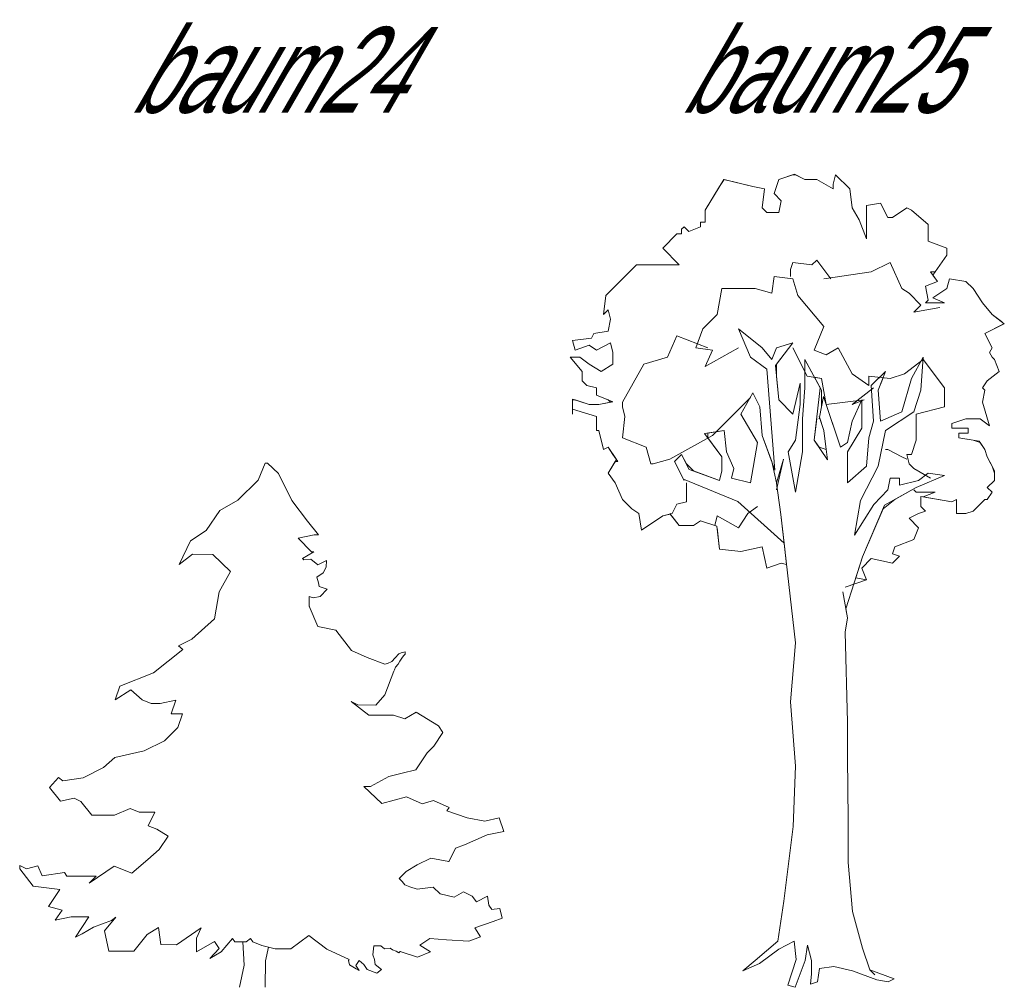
# Model space of a CAD drawing. Extents: x 12.9 to 34.2, y -51.7 to -4.
# Tile 1 of 75: x 13.5 to 17.5, y -51.7 to -47.8. Entities that reach past the tile are written whole.
import ezdxf
from ezdxf.enums import TextEntityAlignment as Align

# ---------------------------------------------------------------- set-up
doc = ezdxf.new("R2010")
doc.units = 0
doc.header["$MEASUREMENT"] = 0
doc.linetypes.add('AUSGEZOGEN', pattern=[0])
doc.layers.add('AST', color=44, linetype='CONTINUOUS', lineweight=18)
doc.layers.add('BLÄTTER', color=64, linetype='CONTINUOUS', lineweight=13)
doc.layers.add('FREIER_TEXT', color=7, linetype='AUSGEZOGEN')

msp = doc.modelspace()

# ---------------------------------------------------------------- linework, layer by layer
at = {"layer": 'AST'}
for p, q in [((16.53658, -49.13473), (16.43975, -49.05737)), ((16.43975, -49.05737), (16.48823, -49.17341)), ((16.48823, -49.17341), (16.43975, -49.05737)), ((16.43975, -49.05737), (16.53658, -49.13473)), ((16.48823, -49.17341), (16.43975, -49.05737)), ((16.43975, -49.05737), (16.53658, -49.13473)), ((16.59045, -49.20806), (16.66242, -49.11539)), ((16.66242, -49.11539), (16.59045, -49.20806)), ((16.66242, -49.11539), (16.59473, -49.13473)), ((16.59473, -49.13473), (16.66242, -49.11539)), ((16.66242, -49.11539), (16.59473, -49.20255)), ((16.59473, -49.13473), (16.66242, -49.11539)), ((16.57539, -49.18321), (16.53658, -49.13473)), ((16.53658, -49.13473), (16.57539, -49.18321)), ((16.53658, -49.13473), (16.57539, -49.18321)), ((16.59473, -49.13473), (16.57539, -49.18321)), ((16.57539, -49.18321), (16.59473, -49.13473)), ((16.57539, -49.18321), (16.59473, -49.13473)), ((16.48823, -49.17341), (16.55592, -49.22189)), ((16.55592, -49.22189), (16.48823, -49.17341)), ((16.55592, -49.22189), (16.48823, -49.17341)), ((16.77324, -49.29899), (16.71089, -49.18321)), ((16.71089, -49.29925), (16.71089, -49.18321)), ((16.71089, -49.18321), (16.77859, -49.30892)), ((16.71089, -49.29925), (16.71089, -49.18321)), ((16.71089, -49.18321), (16.77324, -49.29899)), ((17.14643, -49.26057), (17.19478, -49.17341)), ((17.19478, -49.17341), (17.18511, -49.30892)), ((16.55592, -49.22189), (16.5884, -49.63513)), ((16.5884, -49.63513), (16.55592, -49.22189)), ((16.6044, -49.34773), (16.59045, -49.20806)), ((16.59045, -49.20806), (16.6044, -49.34773)), ((16.59473, -49.20255), (16.59473, -49.2509)), ((16.98191, -49.28958), (17.03993, -49.23156)), ((17.01092, -49.30892), (17.03993, -49.23156)), ((17.03993, -49.23156), (17.01092, -49.30892)), ((16.59473, -49.2509), (16.6044, -49.34773)), ((16.69143, -49.27991), (16.66242, -49.40575)), ((16.66242, -49.40575), (16.69143, -49.27991)), ((16.66242, -49.40575), (16.69143, -49.27991)), ((16.69143, -49.36707), (16.69143, -49.27991)), ((16.69143, -49.27991), (16.69143, -49.36707)), ((16.69143, -49.27991), (16.69143, -49.36707)), ((17.01092, -49.30892), (17.03026, -49.25735)), ((17.10774, -49.39608), (17.14643, -49.26057)), ((16.4979, -49.31871), (16.44955, -49.40575)), ((16.44955, -49.40575), (16.4979, -49.31871)), ((16.44955, -49.40575), (16.4979, -49.31871)), ((16.52691, -49.37674), (16.4979, -49.31871)), ((16.4979, -49.31871), (16.52691, -49.37674)), ((16.4979, -49.31871), (16.52691, -49.37674)), ((16.71089, -49.29925), (16.70122, -49.42509)), ((16.70122, -49.42509), (16.71089, -49.29925)), ((16.70122, -49.42509), (16.71089, -49.29925)), ((16.74957, -49.51224), (16.77324, -49.29899)), ((16.77324, -49.29899), (16.74957, -49.51224)), ((16.77859, -49.30892), (16.77859, -49.37674)), ((16.77859, -49.30892), (16.77859, -49.37674)), ((16.98191, -49.28958), (16.99158, -49.43476)), ((16.99158, -49.43476), (16.98191, -49.28958)), ((17.02059, -49.43476), (17.01092, -49.30892)), ((17.02059, -49.43476), (17.01092, -49.30892)), ((17.01092, -49.30892), (17.02059, -49.43476)), ((17.18511, -49.30892), (17.1561, -49.39608)), ((16.6044, -49.34773), (16.66242, -49.40575)), ((16.77012, -49.41905), (16.78705, -49.33443)), ((16.78705, -49.33443), (16.85607, -49.54126)), ((16.85607, -49.54126), (16.78825, -49.33806)), ((16.9431, -49.34773), (16.90442, -49.43476)), ((16.90442, -49.43476), (16.9431, -49.34773)), ((16.9431, -49.46389), (16.9431, -49.34773)), ((16.9431, -49.34773), (16.9431, -49.46389)), ((16.53658, -49.4929), (16.52691, -49.37674)), ((16.52691, -49.37674), (16.53658, -49.4929)), ((16.52691, -49.37674), (16.53658, -49.4929)), ((16.67209, -49.51224), (16.69143, -49.36707)), ((16.69143, -49.36707), (16.67209, -49.51224)), ((16.69143, -49.36707), (16.67209, -49.51224)), ((16.77859, -49.37674), (16.76891, -49.42509)), ((16.77859, -49.37674), (16.77012, -49.41905)), ((17.02059, -49.43476), (17.10774, -49.39608)), ((17.1561, -49.39608), (17.03993, -49.47356)), ((16.44955, -49.40575), (16.51724, -49.52191)), ((16.51724, -49.52191), (16.44955, -49.40575)), ((16.51724, -49.52191), (16.44955, -49.40575)), ((16.70122, -49.5606), (16.70122, -49.42509)), ((16.70122, -49.5606), (16.70122, -49.42509)), ((16.75924, -49.42509), (16.74957, -49.51224)), ((16.78825, -49.47356), (16.76891, -49.41542)), ((16.77012, -49.41905), (16.78825, -49.47356)), ((16.78825, -49.47356), (16.77012, -49.41905)), ((16.90442, -49.43476), (16.88508, -49.52191)), ((16.88508, -49.52191), (16.90442, -49.43476)), ((16.99158, -49.43476), (16.97224, -49.50257)), ((16.97224, -49.50257), (16.99158, -49.43476)), ((16.30081, -49.4851), (16.38173, -49.47356)), ((16.31392, -49.48323), (16.38173, -49.47356)), ((16.38173, -49.47356), (16.3914, -49.5606)), ((16.38173, -49.47356), (16.3914, -49.5606)), ((16.78825, -49.47356), (16.79793, -49.55093)), ((16.79793, -49.55093), (16.78825, -49.47356)), ((16.80313, -49.59258), (16.78825, -49.47356)), ((16.88508, -49.5606), (16.9431, -49.46389)), ((16.88508, -49.5606), (16.9431, -49.46389)), ((16.9431, -49.46389), (16.88508, -49.5606)), ((17.01092, -49.61874), (17.03993, -49.47356)), ((17.03993, -49.47356), (17.01092, -49.61874)), ((16.37206, -49.58006), (16.30081, -49.4851)), ((16.31392, -49.48323), (16.31392, -49.50257)), ((16.31392, -49.50257), (16.31392, -49.48323)), ((16.31392, -49.50257), (16.37206, -49.58006)), ((16.37206, -49.58006), (16.31392, -49.50257)), ((16.51724, -49.52191), (16.48823, -49.68643)), ((16.48823, -49.68643), (16.51724, -49.52191)), ((16.48823, -49.68643), (16.51724, -49.52191)), ((16.5884, -49.63513), (16.53658, -49.4929)), ((16.53658, -49.4929), (16.57539, -49.5994)), ((16.53658, -49.4929), (16.5884, -49.63513)), ((16.64308, -49.5606), (16.67209, -49.51224)), ((16.67209, -49.51224), (16.64308, -49.5606)), ((16.67209, -49.51224), (16.64308, -49.5606)), ((16.76891, -49.54126), (16.74957, -49.51224)), ((16.74957, -49.51224), (16.76891, -49.54126)), ((16.74957, -49.51224), (16.80313, -49.59258)), ((16.88508, -49.52191), (16.85607, -49.54126)), ((16.88508, -49.52191), (16.85607, -49.54126)), ((16.85607, -49.54126), (16.88508, -49.52191)), ((16.97224, -49.50257), (16.96257, -49.61874)), ((16.96257, -49.61874), (16.97224, -49.50257)), ((16.42041, -49.62841), (16.3914, -49.5606)), ((16.3914, -49.5606), (16.42041, -49.62841)), ((16.3914, -49.5606), (16.42041, -49.62841)), ((16.67209, -49.72524), (16.64308, -49.5606)), ((16.64308, -49.5606), (16.67209, -49.72524)), ((16.64308, -49.5606), (16.67209, -49.72524)), ((16.70122, -49.5606), (16.67209, -49.72524)), ((16.67209, -49.72524), (16.70122, -49.5606)), ((16.67209, -49.72524), (16.70122, -49.5606)), ((16.79793, -49.55093), (16.76891, -49.54126)), ((16.76891, -49.54126), (16.79793, -49.55093)), ((16.88508, -49.68643), (16.88508, -49.5606)), ((16.88508, -49.5606), (16.88508, -49.68643)), ((16.17841, -49.5994), (16.20754, -49.57039)), ((16.17841, -49.5994), (16.20754, -49.57039)), ((16.17841, -49.5994), (16.21474, -49.67183)), ((16.21721, -49.67676), (16.17841, -49.5994)), ((16.21474, -49.67183), (16.17841, -49.5994)), ((16.22688, -49.60907), (16.20754, -49.57039)), ((16.20754, -49.57039), (16.22688, -49.60907)), ((16.20754, -49.57039), (16.23817, -49.63164)), ((16.37206, -49.58006), (16.37206, -49.63808)), ((16.37206, -49.63808), (16.37206, -49.58006)), ((16.37206, -49.63808), (16.37206, -49.58006)), ((16.57539, -49.5994), (16.59473, -49.68643)), ((16.59473, -49.68643), (16.62374, -49.58973)), ((16.62374, -49.58973), (16.59473, -49.71557)), ((16.2559, -49.63808), (16.22688, -49.60907)), ((16.22688, -49.60907), (16.2559, -49.63808)), ((16.23817, -49.63164), (16.36239, -49.67676)), ((16.36239, -49.67676), (16.2559, -49.63808)), ((16.2559, -49.63808), (16.36239, -49.67676)), ((16.37206, -49.63808), (16.36239, -49.67676)), ((16.36239, -49.67676), (16.37206, -49.63808)), ((16.36239, -49.67676), (16.37206, -49.63808)), ((16.41074, -49.66709), (16.42041, -49.62841)), ((16.42041, -49.62841), (16.41074, -49.66709)), ((16.42041, -49.62841), (16.41074, -49.66709)), ((16.96257, -49.61874), (16.88508, -49.68643)), ((16.96257, -49.61874), (16.88508, -49.68643)), ((16.88508, -49.68643), (16.96257, -49.61874)), ((16.93839, -49.75889), (17.01092, -49.61874)), ((17.01092, -49.61874), (16.93839, -49.75889)), ((16.21474, -49.67183), (16.4373, -49.76306)), ((16.4373, -49.76306), (16.21474, -49.67183)), ((16.4373, -49.76306), (16.21474, -49.67183)), ((16.48823, -49.68643), (16.41074, -49.66709)), ((16.41074, -49.66709), (16.48823, -49.68643)), ((16.41074, -49.66709), (16.48823, -49.68643)), ((16.61233, -49.81599), (16.59313, -49.67925)), ((17.05927, -49.66709), (17.0496, -49.71557)), ((17.05927, -49.66709), (17.0496, -49.71557)), ((17.0496, -49.71557), (17.05927, -49.66709)), ((17.09808, -49.66709), (17.05927, -49.66709)), ((17.09808, -49.66709), (17.05927, -49.66709)), ((17.05927, -49.66709), (17.09808, -49.66709)), ((17.09808, -49.66709), (17.09808, -49.6961)), ((17.09808, -49.6961), (17.17544, -49.67676)), ((17.16577, -49.7059), (17.28193, -49.65742)), ((17.16577, -49.7059), (17.28193, -49.65742)), ((17.28193, -49.65742), (17.16577, -49.7059)), ((17.17544, -49.67676), (17.21412, -49.64775)), ((17.28193, -49.65742), (17.21412, -49.64775)), ((17.28193, -49.65742), (17.21412, -49.64775)), ((17.21412, -49.64775), (17.28193, -49.65742)), ((17.0496, -49.71557), (16.99267, -49.77559)), ((16.99267, -49.77559), (17.0496, -49.71557)), ((17.16577, -49.7059), (17.03689, -49.77739)), ((16.4373, -49.76306), (16.6259, -49.93371)), ((16.6259, -49.93371), (16.4373, -49.76306)), ((16.6259, -49.93371), (16.4373, -49.76306)), ((16.91333, -49.90086), (16.93839, -49.75889)), ((16.91333, -49.90086), (16.93839, -49.75889)), ((16.93839, -49.75889), (16.91333, -49.90086)), ((17.03026, -49.79293), (17.07861, -49.75425)), ((17.03026, -49.79293), (17.07861, -49.75425)), ((16.99267, -49.77559), (16.91333, -49.90086)), ((16.99267, -49.77559), (16.91333, -49.90086)), ((16.91333, -49.90086), (16.99267, -49.77559)), ((17.03689, -49.77739), (16.94674, -49.98855)), ((17.03026, -49.79293), (16.94674, -49.98855)), ((16.6259, -49.93371), (16.61233, -49.81599)), ((16.61233, -49.81599), (16.67271, -50.33992)), ((16.67271, -50.33992), (16.61233, -49.81599)), ((16.63582, -50.01983), (16.6259, -49.93371)), ((16.87832, -50.20105), (16.94674, -49.98855)), ((16.94674, -49.98855), (16.87832, -50.20105)), ((16.94674, -49.98855), (16.91893, -50.07492)), ((16.61407, -50.01559), (16.63582, -50.01983)), ((16.87541, -50.11242), (16.96257, -50.08341)), ((16.91893, -50.07492), (16.96257, -50.08341)), ((16.88508, -50.23826), (16.86574, -50.13176)), ((16.88508, -50.23826), (16.87832, -50.20105)), ((16.87541, -50.29628), (16.88508, -50.23826)), ((16.87541, -50.29628), (16.88508, -50.23826)), ((16.88508, -50.66412), (16.87541, -50.29628)), ((16.88508, -50.66412), (16.87541, -50.29628)), ((16.67271, -50.33992), (16.65262, -50.5818)), ((16.65262, -50.5818), (16.67271, -50.33992)), ((16.65262, -50.5818), (16.67271, -50.84376)), ((16.67271, -50.84376), (16.65262, -50.5818)), ((16.88508, -50.8093), (16.88508, -50.66412)), ((16.88508, -50.8093), (16.88508, -50.66412)), ((16.88828, -51.06171), (16.88508, -50.8093)), ((16.88508, -50.8093), (16.88828, -51.06171)), ((16.67271, -50.84376), (16.66279, -51.09094)), ((16.67271, -50.84376), (16.66279, -51.09094)), ((16.66279, -51.09094), (16.62521, -51.39576)), ((16.66279, -51.09094), (16.62521, -51.39576)), ((16.88828, -51.23709), (16.88828, -51.06171)), ((16.88828, -51.06171), (16.88828, -51.23709)), ((16.90498, -51.43752), (16.88828, -51.23709)), ((16.88828, -51.23709), (16.90498, -51.43752)), ((16.62521, -51.39576), (16.60015, -51.55862)), ((16.62521, -51.39576), (16.60015, -51.55862)), ((16.94674, -51.58785), (16.90498, -51.43752)), ((16.90498, -51.43752), (16.94674, -51.58785)), ((14.41493, -51.56173), (14.42038, -51.65738)), ((16.60015, -51.55862), (16.50829, -51.63796)), ((16.60015, -51.55862), (16.50829, -51.63796)), ((16.60433, -51.59202), (16.66696, -51.55862)), ((16.60433, -51.59202), (16.66696, -51.55862)), ((16.66696, -51.55862), (16.67532, -51.63378)), ((16.66696, -51.55862), (16.67532, -51.63378)), ((14.51918, -51.58321), (14.50684, -51.63922)), ((16.52499, -51.65048), (16.60433, -51.59202)), ((16.52499, -51.65048), (16.60433, -51.59202)), ((16.7129, -51.63796), (16.72125, -51.57532)), ((16.7129, -51.63796), (16.72125, -51.57532)), ((16.72125, -51.57532), (16.73795, -51.63796)), ((16.72125, -51.57532), (16.73795, -51.63796)), ((16.97597, -51.67554), (16.94674, -51.58785)), ((16.94674, -51.58785), (16.97597, -51.67554)), ((14.50609, -51.74749), (14.50684, -51.63922)), ((16.50829, -51.63796), (16.45818, -51.67971)), ((16.45818, -51.67971), (16.50829, -51.63796)), ((16.45818, -51.67971), (16.52499, -51.65048)), ((16.45818, -51.67971), (16.52499, -51.65048)), ((16.67532, -51.63378), (16.64191, -51.73817)), ((16.67532, -51.63378), (16.64191, -51.73817)), ((16.67114, -51.74652), (16.7129, -51.63796)), ((16.67114, -51.74652), (16.7129, -51.63796)), ((16.73795, -51.63796), (16.73795, -51.69224)), ((16.73795, -51.63796), (16.73795, -51.69224)), ((14.40075, -51.74676), (14.42038, -51.65738)), ((16.73795, -51.69224), (16.73378, -51.734)), ((16.73795, -51.69224), (16.73378, -51.734)), ((16.76301, -51.72565), (16.77136, -51.67136)), ((16.76301, -51.72565), (16.77136, -51.67136)), ((16.77136, -51.67136), (16.82982, -51.66301)), ((16.77136, -51.67136), (16.82982, -51.66301)), ((16.82982, -51.66301), (16.90498, -51.67971)), ((16.82982, -51.66301), (16.90498, -51.67971)), ((16.90498, -51.67971), (17.0052, -51.71729)), ((16.90498, -51.67971), (17.0052, -51.71729)), ((17.07618, -51.71312), (16.97597, -51.67554)), ((16.97597, -51.67554), (16.99685, -51.69642)), ((16.97597, -51.67554), (17.07618, -51.71312)), ((16.73378, -51.734), (16.76301, -51.72565)), ((16.73378, -51.734), (16.76301, -51.72565)), ((17.0052, -51.71729), (17.05113, -51.72565)), ((17.0052, -51.71729), (17.05113, -51.72565)), ((17.05113, -51.72565), (17.07618, -51.71312)), ((17.05113, -51.72565), (17.07618, -51.71312)), ((16.64191, -51.73817), (16.67114, -51.74652)), ((16.64191, -51.73817), (16.67114, -51.74652))]:
    msp.add_line(p, q, dxfattribs=at)
at = {"layer": 'BLÄTTER'}
for p, q in [((16.66821, -48.42625), (16.6044, -48.44752)), ((16.6044, -48.44752), (16.66242, -48.42818)), ((16.66242, -48.42818), (16.67209, -48.42818)), ((16.71089, -48.44752), (16.66821, -48.42625)), ((16.67209, -48.42818), (16.71089, -48.44752)), ((16.82694, -48.46686), (16.83673, -48.42818)), ((16.83673, -48.42818), (16.82694, -48.46686)), ((16.83673, -48.42818), (16.89475, -48.48621)), ((16.89475, -48.48621), (16.83673, -48.42818)), ((16.38006, -48.44711), (16.30425, -48.57336)), ((16.36239, -48.47653), (16.38173, -48.44752)), ((16.4979, -48.47653), (16.38006, -48.44711)), ((16.38173, -48.44752), (16.4979, -48.47653)), ((16.58506, -48.50555), (16.6044, -48.44752)), ((16.6044, -48.44752), (16.58506, -48.50555)), ((16.71089, -48.44752), (16.75924, -48.44752)), ((16.75924, -48.44752), (16.71089, -48.44752)), ((16.75924, -48.44752), (16.82694, -48.48621)), ((16.82694, -48.48621), (16.75924, -48.44752)), ((16.82694, -48.48621), (16.82694, -48.46686)), ((16.82694, -48.46686), (16.82694, -48.48621)), ((16.30425, -48.57336), (16.36239, -48.47653)), ((16.4979, -48.47653), (16.54625, -48.48621)), ((16.54625, -48.48621), (16.4979, -48.47653)), ((16.54625, -48.48621), (16.53658, -48.56369)), ((16.53658, -48.56369), (16.54625, -48.48621)), ((16.61407, -48.53456), (16.58506, -48.50555)), ((16.58506, -48.50555), (16.61407, -48.53456)), ((16.89475, -48.48621), (16.90442, -48.56369)), ((16.90442, -48.56369), (16.89475, -48.48621)), ((16.6044, -48.58303), (16.61407, -48.53456)), ((16.61407, -48.53456), (16.6044, -48.58303)), ((16.96257, -48.55402), (17.02059, -48.54435)), ((17.02059, -48.54435), (16.96257, -48.55402)), ((16.96257, -48.68953), (16.96257, -48.55402)), ((16.96257, -48.55402), (16.96257, -48.68953)), ((17.02059, -48.54435), (17.0496, -48.60237)), ((17.0496, -48.60237), (17.02059, -48.54435)), ((16.30425, -48.62171), (16.30425, -48.57336)), ((16.30425, -48.57336), (16.30425, -48.62171)), ((16.53658, -48.56369), (16.55592, -48.58303)), ((16.55592, -48.58303), (16.53658, -48.56369)), ((16.55592, -48.58303), (16.6044, -48.58303)), ((16.6044, -48.58303), (16.55592, -48.58303)), ((16.90442, -48.56369), (16.93343, -48.61204)), ((16.93343, -48.61204), (16.90442, -48.56369)), ((17.06894, -48.60237), (17.12709, -48.56369)), ((17.12709, -48.56369), (17.06894, -48.60237)), ((17.12709, -48.56369), (17.14643, -48.57336)), ((17.14643, -48.57336), (17.12709, -48.56369)), ((17.14643, -48.57336), (17.21412, -48.63138)), ((17.21412, -48.63138), (17.14643, -48.57336)), ((16.28491, -48.64105), (16.28491, -48.62171)), ((16.28491, -48.62171), (16.30425, -48.62171)), ((16.30425, -48.62171), (16.28491, -48.62171)), ((16.28491, -48.62171), (16.28491, -48.64105)), ((16.93343, -48.61204), (16.96257, -48.68953)), ((16.96257, -48.68953), (16.93343, -48.61204)), ((17.0496, -48.60237), (17.06894, -48.60237)), ((17.06894, -48.60237), (17.0496, -48.60237)), ((17.21412, -48.63138), (17.21412, -48.6992)), ((17.21412, -48.6992), (17.21412, -48.63138)), ((16.13006, -48.72821), (16.1882, -48.67019)), ((16.1882, -48.67019), (16.13006, -48.72821)), ((16.1882, -48.67019), (16.20754, -48.67019)), ((16.20754, -48.67019), (16.1882, -48.67019)), ((16.20754, -48.65072), (16.21721, -48.64105)), ((16.21721, -48.64105), (16.20754, -48.65072)), ((16.20754, -48.67019), (16.20754, -48.65072)), ((16.20754, -48.65072), (16.20754, -48.67019)), ((16.21721, -48.64105), (16.23655, -48.66039)), ((16.23655, -48.66039), (16.21721, -48.64105)), ((16.23655, -48.66039), (16.28491, -48.64105)), ((16.28491, -48.64105), (16.23655, -48.66039)), ((17.21412, -48.6992), (17.2916, -48.72821)), ((17.2916, -48.72821), (17.21412, -48.6992)), ((16.19787, -48.79603), (16.13006, -48.72821)), ((16.13006, -48.72821), (16.19787, -48.79603)), ((17.23383, -48.83826), (17.2916, -48.75722)), ((17.2916, -48.75722), (17.24325, -48.82504)), ((17.2916, -48.72821), (17.2916, -48.75722)), ((17.2916, -48.75722), (17.2916, -48.72821)), ((16.02356, -48.79603), (15.89771, -48.92188)), ((15.98488, -48.83471), (16.02356, -48.79603)), ((16.02356, -48.79603), (16.19787, -48.79603)), ((16.19787, -48.79603), (16.02356, -48.79603)), ((16.66242, -48.78623), (16.65275, -48.81537)), ((16.7399, -48.79603), (16.66242, -48.78623)), ((16.75924, -48.77656), (16.7399, -48.79603)), ((16.81727, -48.85405), (16.75924, -48.77656)), ((16.98191, -48.82504), (17.05927, -48.78623)), ((17.05927, -48.78623), (17.10774, -48.89273)), ((15.91706, -48.9024), (15.98488, -48.83471)), ((16.65275, -48.81537), (16.65275, -48.84438)), ((16.78825, -48.85405), (16.98191, -48.82504)), ((17.24325, -48.82504), (17.22391, -48.82504)), ((17.22391, -48.82504), (17.25292, -48.86372)), ((16.57539, -48.91207), (16.58506, -48.84438)), ((16.58506, -48.84438), (16.66242, -48.85405)), ((16.66242, -48.85405), (16.68176, -48.92174)), ((17.25292, -48.86372), (17.20445, -48.88306)), ((17.20445, -48.88306), (17.25292, -48.86372)), ((17.25292, -48.86372), (17.23383, -48.83826)), ((17.2916, -48.89273), (17.30128, -48.85405)), ((17.30128, -48.85405), (17.2916, -48.89273)), ((17.30128, -48.85405), (17.36909, -48.86372)), ((17.36909, -48.86372), (17.30128, -48.85405)), ((17.36909, -48.86372), (17.3981, -48.89273)), ((17.3981, -48.89273), (17.36909, -48.86372)), ((15.89772, -48.92174), (15.91706, -48.9024)), ((16.35272, -48.99922), (16.37206, -48.89273)), ((16.37206, -48.89273), (16.50757, -48.89273)), ((16.50757, -48.89273), (16.57539, -48.91207)), ((17.10774, -48.89273), (17.13676, -48.91207)), ((17.13676, -48.91207), (17.18511, -48.96054)), ((17.20445, -48.88306), (17.21412, -48.9412)), ((17.21412, -48.9412), (17.20445, -48.88306)), ((17.23358, -48.93153), (17.2916, -48.89273)), ((17.2916, -48.89273), (17.23358, -48.93153)), ((17.3981, -48.89273), (17.43678, -48.95087)), ((17.43678, -48.95087), (17.3981, -48.89273)), ((15.88805, -48.99922), (15.89772, -48.92174)), ((15.89771, -48.92188), (15.88805, -48.99922)), ((16.68176, -48.92174), (16.78825, -49.04758)), ((17.21412, -48.9412), (17.20445, -48.95087)), ((17.20445, -48.95087), (17.21412, -48.9412)), ((17.20445, -48.95087), (17.28193, -48.95087)), ((17.28193, -48.95087), (17.20445, -48.95087)), ((17.28193, -48.95087), (17.23358, -48.93153)), ((17.23358, -48.93153), (17.28193, -48.95087)), ((17.43678, -48.95087), (17.47559, -48.99922)), ((17.47559, -48.99922), (17.43678, -48.95087)), ((15.90739, -48.97988), (15.88805, -48.99922)), ((15.88805, -48.99922), (15.90739, -48.97988)), ((15.91706, -49.01857), (15.90739, -48.97988)), ((15.90739, -48.97988), (15.91706, -49.01857)), ((17.18511, -48.96054), (17.1561, -48.98955)), ((17.1561, -48.98955), (17.26259, -48.97021)), ((15.90739, -49.06704), (15.91706, -49.01857)), ((15.91706, -49.01857), (15.90739, -49.06704)), ((16.29458, -49.05737), (16.35272, -48.99922)), ((17.44645, -49.07671), (17.52587, -49.03694)), ((17.52394, -49.03791), (17.44645, -49.07671)), ((17.47559, -48.99922), (17.51427, -49.02824)), ((17.52587, -49.03694), (17.47559, -48.99922)), ((17.51427, -49.02824), (17.52394, -49.03791)), ((15.8397, -49.09605), (15.84937, -49.07671)), ((15.84937, -49.07671), (15.8397, -49.09605)), ((15.84937, -49.07671), (15.90739, -49.06704)), ((15.90739, -49.06704), (15.84937, -49.07671)), ((16.26557, -49.13473), (16.29458, -49.05737)), ((16.78825, -49.04758), (16.74957, -49.1444)), ((17.44645, -49.07671), (17.47559, -49.13473)), ((17.47559, -49.13473), (17.44645, -49.07671)), ((15.76222, -49.10572), (15.8397, -49.09605)), ((15.8397, -49.09605), (15.76222, -49.10572)), ((15.77189, -49.1444), (15.76222, -49.10572)), ((15.76222, -49.10572), (15.77189, -49.1444)), ((15.91706, -49.11539), (15.85904, -49.1444)), ((15.85904, -49.1444), (15.91706, -49.11539)), ((15.92673, -49.15407), (15.91706, -49.11539)), ((15.91706, -49.11539), (15.92673, -49.15407)), ((16.1494, -49.17341), (16.1882, -49.08638)), ((16.1882, -49.08638), (16.31392, -49.13473)), ((15.83003, -49.12506), (15.77189, -49.1444)), ((15.77189, -49.1444), (15.83003, -49.12506)), ((15.85904, -49.1444), (15.83003, -49.12506)), ((15.83003, -49.12506), (15.85904, -49.1444)), ((15.92673, -49.20255), (15.92673, -49.15407)), ((15.92673, -49.15407), (15.92673, -49.20255)), ((16.33338, -49.1444), (16.26557, -49.13473)), ((16.43975, -49.13473), (16.30425, -49.21222)), ((16.30425, -49.21222), (16.33338, -49.1444)), ((16.66242, -49.13473), (16.72056, -49.2509)), ((16.74957, -49.1444), (16.79793, -49.16374)), ((16.79793, -49.16374), (16.8464, -49.13473)), ((16.8464, -49.13473), (16.90442, -49.24123)), ((17.47559, -49.13473), (17.46579, -49.15407)), ((17.46579, -49.15407), (17.47559, -49.13473)), ((17.46579, -49.15407), (17.47559, -49.17341)), ((17.47559, -49.17341), (17.46579, -49.15407)), ((15.80102, -49.23156), (15.75254, -49.17341)), ((15.75254, -49.17341), (15.79123, -49.17341)), ((15.79123, -49.17341), (15.75254, -49.17341)), ((15.75254, -49.17341), (15.80102, -49.23156)), ((15.79123, -49.17341), (15.83003, -49.20255)), ((15.83003, -49.20255), (15.79123, -49.17341)), ((16.05257, -49.20255), (16.1494, -49.17341)), ((16.71089, -49.18321), (16.71089, -49.29925)), ((17.11742, -49.24123), (17.19478, -49.18321)), ((17.19478, -49.17341), (17.14643, -49.26057)), ((17.19478, -49.17341), (17.14643, -49.26057)), ((17.18511, -49.30892), (17.19478, -49.17341)), ((17.18511, -49.30892), (17.19478, -49.17341)), ((17.19478, -49.18321), (17.28193, -49.29925)), ((17.47559, -49.17341), (17.48526, -49.18321)), ((17.48526, -49.18321), (17.47559, -49.17341)), ((17.48526, -49.18321), (17.5046, -49.23156)), ((17.5046, -49.23156), (17.48526, -49.18321)), ((15.80102, -49.27024), (15.80102, -49.23156)), ((15.80102, -49.23156), (15.80102, -49.27024)), ((15.83003, -49.20255), (15.87838, -49.23156)), ((15.87838, -49.23156), (15.83003, -49.20255)), ((15.87838, -49.23156), (15.92673, -49.20255)), ((15.92673, -49.20255), (15.87838, -49.23156)), ((15.96554, -49.3574), (16.05257, -49.20255)), ((17.03993, -49.23156), (16.98191, -49.28958)), ((17.5046, -49.23156), (17.45612, -49.27024)), ((17.45612, -49.27024), (17.5046, -49.23156)), ((15.82036, -49.28958), (15.80102, -49.27024)), ((15.80102, -49.27024), (15.82036, -49.28958)), ((16.72056, -49.2509), (16.77859, -49.26057)), ((16.77859, -49.26057), (16.74998, -49.2558)), ((16.74998, -49.2558), (16.77859, -49.30892)), ((16.79791, -49.36699), (16.77859, -49.26057)), ((16.77859, -49.26057), (16.79793, -49.36707)), ((16.90442, -49.24123), (16.97224, -49.28958)), ((16.97224, -49.28958), (16.97224, -49.2509)), ((16.97224, -49.2509), (17.05927, -49.26057)), ((17.01575, -49.25573), (16.98191, -49.28958)), ((17.03026, -49.25735), (17.01575, -49.25573)), ((17.05927, -49.26057), (17.11742, -49.24123)), ((17.14643, -49.26057), (17.10774, -49.39608)), ((17.14643, -49.26057), (17.10774, -49.39608)), ((17.45612, -49.27024), (17.43678, -49.29925)), ((17.43678, -49.29925), (17.45612, -49.27024)), ((15.85904, -49.29925), (15.82036, -49.28958)), ((15.82036, -49.28958), (15.85904, -49.29925)), ((15.85904, -49.32839), (15.85904, -49.29925)), ((15.85904, -49.29925), (15.85904, -49.32839)), ((16.90442, -49.36707), (16.99158, -49.29925)), ((16.98191, -49.28958), (16.99158, -49.43476)), ((17.1561, -49.39608), (17.18511, -49.30892)), ((17.1561, -49.39608), (17.18511, -49.30892)), ((17.28193, -49.29925), (17.28193, -49.37674)), ((17.43678, -49.29925), (17.44645, -49.30892)), ((17.44645, -49.30892), (17.43678, -49.29925)), ((17.44645, -49.30892), (17.43678, -49.3574)), ((17.43678, -49.3574), (17.44645, -49.30892)), ((15.83003, -49.36707), (15.76222, -49.34451)), ((15.76222, -49.34451), (15.76222, -49.38641)), ((15.76222, -49.40575), (15.76222, -49.34773)), ((15.76222, -49.34773), (15.77189, -49.34773)), ((15.77189, -49.34773), (15.83003, -49.36707)), ((15.90739, -49.34773), (15.85904, -49.32839)), ((15.85904, -49.32839), (15.92673, -49.35546)), ((15.92673, -49.35546), (15.86871, -49.36707)), ((15.86871, -49.36707), (15.91706, -49.3574)), ((15.91706, -49.3574), (15.90739, -49.34773)), ((15.96554, -49.37674), (15.96554, -49.3574)), ((16.48823, -49.33806), (16.41074, -49.41542)), ((16.66242, -49.40575), (16.6044, -49.34773)), ((16.6044, -49.34773), (16.66242, -49.40575)), ((16.79793, -49.36707), (16.95277, -49.34773)), ((16.9431, -49.34773), (16.90442, -49.43476)), ((16.95277, -49.34773), (16.90442, -49.36707)), ((16.9431, -49.46389), (16.9431, -49.34773)), ((17.43678, -49.3574), (17.46579, -49.45422)), ((17.46579, -49.45422), (17.43678, -49.3574)), ((15.85904, -49.41542), (15.76222, -49.38641)), ((15.76222, -49.38641), (15.76222, -49.40575)), ((15.76222, -49.38641), (15.85904, -49.41542)), ((15.83003, -49.36707), (15.86871, -49.36707)), ((15.86871, -49.36707), (15.83003, -49.36707)), ((15.97521, -49.41542), (15.96554, -49.37674)), ((16.85607, -49.54126), (16.79791, -49.36699)), ((17.10774, -49.39608), (17.02059, -49.43476)), ((17.10774, -49.39608), (17.02059, -49.43476)), ((17.03993, -49.47356), (17.1561, -49.39608)), ((17.03993, -49.47356), (17.1561, -49.39608)), ((17.28193, -49.37674), (17.16577, -49.40575)), ((15.85904, -49.47356), (15.85904, -49.41542)), ((15.85904, -49.41542), (15.85904, -49.47356)), ((15.96554, -49.50257), (15.97521, -49.41542)), ((16.41074, -49.41542), (16.33338, -49.4929)), ((16.70122, -49.42509), (16.70122, -49.5606)), ((16.90442, -49.43476), (16.88508, -49.52191)), ((16.99158, -49.43476), (16.97224, -49.50257)), ((17.16577, -49.40575), (17.16577, -49.51224)), ((17.36909, -49.42509), (17.31094, -49.44455)), ((17.31094, -49.44455), (17.36909, -49.42509)), ((17.37876, -49.42509), (17.36909, -49.42509)), ((17.36909, -49.42509), (17.42711, -49.42509)), ((17.42711, -49.42509), (17.37876, -49.42509)), ((17.46579, -49.45422), (17.42711, -49.42509)), ((17.42711, -49.42509), (17.46579, -49.45422)), ((15.86871, -49.47356), (15.85904, -49.47356)), ((15.85904, -49.47356), (15.86871, -49.47356)), ((15.88805, -49.55093), (15.86871, -49.47356)), ((15.86871, -49.47356), (15.88805, -49.55093)), ((16.38173, -49.47356), (16.31392, -49.48323)), ((16.3914, -49.5606), (16.38173, -49.47356)), ((17.01092, -49.61874), (17.03993, -49.47356)), ((17.31094, -49.44455), (17.31094, -49.46389)), ((17.31094, -49.46389), (17.31094, -49.44455)), ((17.31094, -49.46389), (17.37876, -49.46389)), ((17.37876, -49.46389), (17.31094, -49.46389)), ((17.37876, -49.46389), (17.37876, -49.48323)), ((17.37876, -49.48323), (17.37876, -49.46389)), ((16.06237, -49.54126), (15.96554, -49.50257)), ((16.33338, -49.4929), (16.15907, -49.58973)), ((16.97224, -49.50257), (16.96257, -49.61874)), ((17.16577, -49.51224), (17.14643, -49.57039)), ((17.37876, -49.48323), (17.33996, -49.48323)), ((17.33996, -49.48323), (17.33996, -49.50257)), ((17.33996, -49.50257), (17.33996, -49.48323)), ((17.33996, -49.48323), (17.37876, -49.48323)), ((17.33996, -49.50257), (17.3981, -49.51224)), ((17.42348, -49.51646), (17.33996, -49.50257)), ((17.3981, -49.51224), (17.42711, -49.52191)), ((17.44645, -49.55093), (17.42348, -49.51646)), ((17.42711, -49.52191), (17.44645, -49.55093)), ((15.90739, -49.54126), (15.88805, -49.55093)), ((15.88805, -49.55093), (15.90739, -49.54126)), ((15.92673, -49.57039), (15.90739, -49.54126)), ((15.90739, -49.54126), (15.94103, -49.59193)), ((16.08171, -49.60907), (16.06237, -49.54126)), ((16.88508, -49.68643), (16.88508, -49.5606)), ((17.0496, -49.55093), (17.03993, -49.55093)), ((17.10774, -49.58006), (17.0496, -49.55093)), ((17.44645, -49.55093), (17.45612, -49.58006)), ((17.45612, -49.58006), (17.44645, -49.55093)), ((15.94103, -49.59193), (15.90739, -49.64775)), ((15.90739, -49.64775), (15.93653, -49.5994)), ((15.9462, -49.5994), (15.92673, -49.57039)), ((15.93653, -49.5994), (15.9462, -49.5994)), ((16.15907, -49.58973), (16.09138, -49.60907)), ((16.20754, -49.57039), (16.17841, -49.5994)), ((17.12709, -49.58973), (17.10774, -49.58006)), ((17.14643, -49.57039), (17.12709, -49.57039)), ((17.12709, -49.57039), (17.13676, -49.60907)), ((17.45612, -49.58006), (17.47559, -49.61874)), ((17.48526, -49.63796), (17.45612, -49.58006)), ((14.47761, -49.67543), (14.50563, -49.60626)), ((14.50563, -49.60626), (14.5148, -49.60632)), ((14.5148, -49.60632), (14.5604, -49.64826)), ((16.09138, -49.60907), (16.08171, -49.60907)), ((16.93839, -49.75889), (17.01092, -49.61874)), ((17.13676, -49.60907), (17.1561, -49.62841)), ((17.1561, -49.62841), (17.22391, -49.66709)), ((17.47559, -49.61874), (17.48526, -49.64775)), ((17.48526, -49.67676), (17.48526, -49.63796)), ((14.39444, -49.75809), (14.47761, -49.67543)), ((14.5604, -49.64826), (14.61469, -49.75962)), ((15.93653, -49.68643), (15.90739, -49.64775)), ((15.90739, -49.64775), (15.93653, -49.68643)), ((17.09808, -49.6961), (17.09808, -49.66709)), ((17.09808, -49.6961), (17.09808, -49.66709)), ((17.17544, -49.67676), (17.09808, -49.6961)), ((17.17544, -49.67676), (17.09808, -49.6961)), ((17.21412, -49.64775), (17.17544, -49.67676)), ((17.21412, -49.64775), (17.17544, -49.67676)), ((17.48526, -49.67676), (17.45612, -49.7059)), ((17.45612, -49.7059), (17.48526, -49.67676)), ((17.48526, -49.64775), (17.48526, -49.67676)), ((15.96554, -49.75425), (15.93653, -49.68643)), ((15.93653, -49.68643), (15.96554, -49.75425)), ((16.22688, -49.68643), (16.22688, -49.76392)), ((17.0496, -49.71557), (16.99267, -49.77559)), ((17.07861, -49.75425), (17.16577, -49.7059)), ((17.07861, -49.75425), (17.16577, -49.7059)), ((17.16577, -49.72524), (17.1561, -49.71557)), ((17.45612, -49.7059), (17.47559, -49.72524)), ((17.47559, -49.72524), (17.45612, -49.7059)), ((14.32074, -49.79919), (14.39444, -49.75809)), ((14.61469, -49.75962), (14.67835, -49.8433)), ((16.00422, -49.79293), (15.96554, -49.75425)), ((15.96554, -49.75425), (16.00422, -49.79293)), ((17.24325, -49.72524), (17.16577, -49.72524)), ((17.18511, -49.78326), (17.18511, -49.74297)), ((17.18511, -49.74297), (17.31094, -49.76392)), ((17.18511, -49.78326), (17.18511, -49.74458)), ((17.19478, -49.74458), (17.24325, -49.72524)), ((17.31094, -49.76392), (17.19478, -49.74458)), ((17.33029, -49.75425), (17.31094, -49.76392)), ((17.31094, -49.76392), (17.33029, -49.75425)), ((17.33029, -49.76392), (17.33029, -49.75425)), ((17.33029, -49.75425), (17.33029, -49.81227)), ((17.44645, -49.75425), (17.3981, -49.8026)), ((17.3981, -49.8026), (17.44645, -49.75425)), ((17.45612, -49.75425), (17.44645, -49.75425)), ((17.44645, -49.75425), (17.45612, -49.75425)), ((17.47559, -49.72524), (17.45612, -49.75425)), ((17.45612, -49.75425), (17.47559, -49.72524)), ((14.26509, -49.88204), (14.32074, -49.79919)), ((16.03323, -49.81227), (16.00422, -49.79293)), ((16.00422, -49.79293), (16.03323, -49.81227)), ((16.1882, -49.77359), (16.16874, -49.81227)), ((16.22688, -49.76392), (16.1882, -49.77359)), ((16.47856, -49.81227), (16.51724, -49.78326)), ((16.94674, -49.98855), (17.03026, -49.79293)), ((17.17544, -49.81227), (17.20445, -49.8026)), ((17.17544, -49.81227), (17.20445, -49.8026)), ((17.20445, -49.8026), (17.18511, -49.78326)), ((17.20445, -49.8026), (17.18511, -49.78326)), ((17.33029, -49.81227), (17.33029, -49.76392)), ((17.3981, -49.8026), (17.36909, -49.81227)), ((17.36909, -49.81227), (17.3981, -49.8026)), ((14.67835, -49.8433), (14.72384, -49.89911)), ((16.0429, -49.88009), (16.03323, -49.81227)), ((16.03323, -49.81227), (16.0429, -49.88009)), ((16.13006, -49.82194), (16.0429, -49.88009)), ((16.0429, -49.88009), (16.13006, -49.82194)), ((16.16874, -49.81227), (16.13006, -49.82194)), ((16.13006, -49.82194), (16.16068, -49.81428)), ((16.15907, -49.81227), (16.19787, -49.86075)), ((16.16068, -49.81428), (16.19787, -49.86075)), ((16.2559, -49.86075), (16.28491, -49.8414)), ((16.2559, -49.86075), (16.28491, -49.8414)), ((16.28491, -49.8414), (16.34305, -49.86075)), ((16.28491, -49.8414), (16.35198, -49.86371)), ((16.34305, -49.86075), (16.35272, -49.82194)), ((16.35272, -49.82194), (16.43975, -49.87042)), ((16.43975, -49.87042), (16.47856, -49.81227)), ((17.13676, -49.83173), (17.17544, -49.81227)), ((17.13676, -49.83173), (17.17544, -49.81227)), ((17.17544, -49.87042), (17.13676, -49.83173)), ((17.17544, -49.87042), (17.13676, -49.83173)), ((17.36909, -49.81227), (17.33029, -49.81227)), ((17.33029, -49.81227), (17.36909, -49.81227)), ((14.20057, -49.92321), (14.26509, -49.88204)), ((16.19787, -49.86075), (16.2559, -49.86075)), ((16.19787, -49.86075), (16.2559, -49.86075)), ((16.35198, -49.86371), (16.36239, -49.95757)), ((16.35272, -49.87042), (16.36239, -49.95757)), ((17.1561, -49.91877), (17.17544, -49.87042)), ((17.1561, -49.91877), (17.17544, -49.87042)), ((14.15401, -50.02), (14.20057, -49.92321)), ((14.70549, -49.89898), (14.64116, -49.91241)), ((14.64116, -49.91241), (14.69583, -49.96828)), ((14.72384, -49.89911), (14.70549, -49.89898)), ((17.07861, -49.94778), (17.1561, -49.91877)), ((17.07861, -49.94778), (17.1561, -49.91877)), ((16.36239, -49.95757), (16.44955, -49.96724)), ((16.36239, -49.95757), (16.44955, -49.96724)), ((16.44955, -49.96724), (16.53658, -49.94778)), ((16.44955, -49.96724), (16.53658, -49.94778)), ((16.53658, -49.94778), (16.55592, -50.03493)), ((16.53658, -49.94778), (16.55592, -50.03493)), ((17.06894, -49.97691), (17.07861, -49.94778)), ((17.06894, -49.97691), (17.07861, -49.94778)), ((14.20936, -49.97877), (14.15401, -50.02)), ((14.29195, -49.97934), (14.20936, -49.97877)), ((14.36489, -50.04921), (14.29195, -49.97934)), ((14.705, -49.96835), (14.65893, -49.99577)), ((14.65893, -49.99577), (14.66367, -50.00091)), ((14.66367, -50.00091), (14.69279, -49.99818)), ((14.69279, -49.99818), (14.72173, -50.02184)), ((14.69583, -49.96828), (14.705, -49.96835)), ((14.7373, -50.01315), (14.75677, -50.00449)), ((14.75677, -50.00449), (14.75465, -50.03087)), ((16.9431, -50.03493), (16.98191, -49.99625)), ((16.9431, -50.03493), (16.98191, -49.99625)), ((16.98191, -49.99625), (17.06894, -50.01559)), ((16.98191, -49.99625), (17.06894, -50.01559)), ((17.09808, -49.98658), (17.06894, -49.97691)), ((17.09808, -49.98658), (17.06894, -49.97691)), ((17.06894, -50.01559), (17.09808, -49.98658)), ((17.06894, -50.01559), (17.09808, -49.98658)), ((14.72173, -50.02184), (14.7373, -50.01315)), ((14.75465, -50.03087), (14.74284, -50.05425)), ((16.55592, -50.03493), (16.61407, -50.01559)), ((16.55592, -50.03493), (16.61407, -50.01559)), ((16.96257, -50.08341), (16.9431, -50.03493)), ((16.96257, -50.08341), (16.9431, -50.03493)), ((14.31842, -50.13213), (14.36489, -50.04921)), ((14.74284, -50.05425), (14.7175, -50.07167)), ((14.7175, -50.07167), (14.72316, -50.09517)), ((14.72316, -50.09517), (14.72693, -50.10986)), ((14.72693, -50.10986), (14.75983, -50.12182)), ((14.75983, -50.12182), (14.73052, -50.15095)), ((14.29929, -50.24298), (14.31842, -50.13213)), ((14.68591, -50.15064), (14.68576, -50.17116)), ((14.70139, -50.15661), (14.68591, -50.15064)), ((14.73052, -50.15095), (14.70139, -50.15661)), ((14.6851, -50.19018), (14.72123, -50.27367)), ((14.68576, -50.17116), (14.68564, -50.18876)), ((14.68564, -50.18876), (14.68756, -50.19171)), ((14.20695, -50.32558), (14.29929, -50.24298)), ((14.72123, -50.27367), (14.79455, -50.28805)), ((14.15169, -50.35294), (14.20695, -50.32558)), ((14.79455, -50.28805), (14.85821, -50.37173)), ((14.04997, -50.46321), (14.16995, -50.36694)), ((14.16995, -50.36694), (14.15169, -50.35294)), ((14.85821, -50.37173), (14.92225, -50.39992)), ((14.92225, -50.39992), (14.99548, -50.42818)), ((15.02278, -50.41696), (15.03766, -50.40152)), ((15.03766, -50.40152), (15.05191, -50.38511)), ((15.05191, -50.38511), (15.06157, -50.3813)), ((15.06398, -50.40365), (15.05555, -50.41524)), ((15.06157, -50.3813), (15.07765, -50.37752)), ((15.07047, -50.39398), (15.06398, -50.40365)), ((15.07758, -50.38723), (15.07047, -50.39398)), ((15.07765, -50.37752), (15.07758, -50.38723)), ((14.99548, -50.42818), (15.00602, -50.42461)), ((15.00602, -50.42461), (15.02278, -50.41696)), ((15.03803, -50.44037), (15.03475, -50.45103)), ((15.04968, -50.42783), (15.03803, -50.44037)), ((15.05555, -50.41524), (15.04968, -50.42783)), ((13.91194, -50.51774), (14.04997, -50.46321)), ((15.03199, -50.45618), (14.99461, -50.55303)), ((15.03199, -50.45618), (15.0315, -50.45683)), ((15.03475, -50.45103), (15.03199, -50.45618)), ((13.89319, -50.57311), (13.91194, -50.51774)), ((13.95772, -50.53194), (13.89319, -50.57311)), ((14.00331, -50.57387), (13.95772, -50.53194)), ((14.99461, -50.55303), (14.95761, -50.59439)), ((14.03993, -50.588), (14.00331, -50.57387)), ((14.07664, -50.58826), (14.03993, -50.588)), ((14.14098, -50.57483), (14.07664, -50.58826)), ((14.12223, -50.63019), (14.14098, -50.57483)), ((14.8842, -50.59388), (14.85676, -50.57982)), ((14.85676, -50.57982), (14.92979, -50.63582)), ((14.95761, -50.59439), (14.8842, -50.59388)), ((14.16811, -50.63051), (14.12223, -50.63019)), ((14.14938, -50.68588), (14.16811, -50.63051)), ((14.92979, -50.63582), (15.03073, -50.63652)), ((15.03073, -50.63652), (15.07652, -50.65071)), ((15.07652, -50.65071), (15.1226, -50.62329)), ((15.1226, -50.62329), (15.21398, -50.67942)), ((14.09393, -50.74098), (14.14938, -50.68588)), ((15.21398, -50.67942), (15.23214, -50.70729)), ((15.23214, -50.70729), (15.19505, -50.76252)), ((14.01104, -50.78202), (14.09393, -50.74098)), ((15.19505, -50.76252), (15.16732, -50.79008)), ((13.84538, -50.85024), (13.89155, -50.80894)), ((13.89155, -50.80894), (14.01104, -50.78202)), ((15.16732, -50.79008), (15.12095, -50.85912)), ((13.7625, -50.89128), (13.84538, -50.85024)), ((15.01064, -50.8861), (14.93694, -50.9272)), ((15.0658, -50.87261), (15.01064, -50.8861)), ((15.12095, -50.85912), (15.0658, -50.87261)), ((13.62455, -50.93194), (13.66156, -50.89057)), ((13.66156, -50.89057), (13.67981, -50.90457)), ((13.67981, -50.90457), (13.7625, -50.89128)), ((14.93694, -50.9272), (14.9094, -50.92701)), ((14.9094, -50.92701), (14.98234, -50.99688)), ((13.67005, -50.98775), (13.62455, -50.93194)), ((14.98234, -50.99688), (15.08348, -50.96984)), ((15.08348, -50.96984), (15.14752, -50.99803)), ((13.72521, -50.97426), (13.67005, -50.98775)), ((13.75265, -50.98832), (13.72521, -50.97426)), ((13.79814, -51.04413), (13.75265, -50.98832)), ((15.14752, -50.99803), (15.19351, -50.98448)), ((15.19351, -50.98448), (15.25755, -51.01267)), ((13.88991, -51.04477), (13.79814, -51.04413)), ((13.95434, -51.01747), (13.88991, -51.04477)), ((13.99095, -51.0316), (13.95434, -51.01747)), ((14.05519, -51.03205), (13.99095, -51.0316)), ((14.02727, -51.08734), (14.05519, -51.03205)), ((15.25755, -51.01267), (15.24827, -51.02648)), ((15.24827, -51.02648), (15.33067, -51.0548)), ((14.06388, -51.10147), (14.02727, -51.08734)), ((15.33067, -51.0548), (15.40399, -51.06919)), ((15.40351, -51.06918), (15.46156, -51.05571)), ((15.46156, -51.05571), (15.48049, -51.11134)), ((14.10957, -51.12954), (14.06388, -51.10147)), ((14.07248, -51.18477), (14.10957, -51.12954)), ((15.41278, -51.12474), (15.32072, -51.16572)), ((15.48049, -51.11134), (15.41278, -51.12474)), ((15.32072, -51.16572), (15.28391, -51.17933)), ((14.02631, -51.22607), (14.07248, -51.18477)), ((15.28391, -51.17933), (15.256, -51.23463)), ((13.50295, -51.26404), (13.50305, -51.25017)), ((13.50305, -51.25017), (13.53047, -51.26423)), ((13.53047, -51.26423), (13.57645, -51.25068)), ((13.57645, -51.25068), (13.59452, -51.29243)), ((13.96168, -51.28111), (14.02631, -51.22607)), ((15.12743, -51.24761), (15.08135, -51.27503)), ((15.18268, -51.22025), (15.12743, -51.24761)), ((15.25672, -51.23321), (15.18268, -51.22025)), ((13.55751, -51.33379), (13.50295, -51.26404)), ((13.59452, -51.29243), (13.68638, -51.27919)), ((13.68638, -51.27919), (13.69546, -51.29313)), ((13.78703, -51.32151), (13.88846, -51.25285)), ((13.88846, -51.25285), (13.96168, -51.28111)), ((15.08135, -51.27503), (15.05363, -51.30259)), ((13.69546, -51.29313), (13.81476, -51.29396)), ((13.81476, -51.29396), (13.78703, -51.32151)), ((15.06499, -51.31502), (15.05363, -51.30259)), ((15.05363, -51.30259), (15.05913, -51.30603)), ((15.07674, -51.32854), (15.06499, -51.31502)), ((15.0974, -51.33763), (15.07674, -51.32854)), ((13.66754, -51.34843), (13.55751, -51.33379)), ((13.62117, -51.41747), (13.66754, -51.34843)), ((15.12695, -51.34679), (15.0974, -51.33763)), ((15.19216, -51.33829), (15.12695, -51.34679)), ((15.22158, -51.36536), (15.19216, -51.33829)), ((15.27775, -51.37917), (15.22158, -51.36536)), ((15.3164, -51.35706), (15.27775, -51.37917)), ((15.35181, -51.37522), (15.3164, -51.35706)), ((15.36941, -51.39772), (15.35181, -51.37522)), ((15.41399, -51.37565), (15.36941, -51.39772)), ((15.41966, -51.4115), (15.41399, -51.37565)), ((15.43138, -51.42949), (15.41966, -51.4115)), ((13.67614, -51.43173), (13.62117, -51.41747)), ((13.64832, -51.47315), (13.67614, -51.43173)), ((15.46538, -51.42525), (15.43106, -51.42948)), ((15.47445, -51.4656), (15.46538, -51.42525)), ((13.71266, -51.45973), (13.64832, -51.47315)), ((13.78607, -51.46024), (13.71266, -51.45973)), ((13.73043, -51.54309), (13.78607, -51.46024)), ((13.87774, -51.47475), (13.80413, -51.50198)), ((13.84992, -51.51617), (13.89619, -51.461)), ((13.89619, -51.461), (13.87774, -51.47475)), ((15.36275, -51.50511), (15.43696, -51.47876)), ((15.43696, -51.47876), (15.47445, -51.4656)), ((13.75806, -51.52941), (13.73043, -51.54309)), ((13.80413, -51.50198), (13.75806, -51.52941)), ((13.8677, -51.59954), (13.84992, -51.51617)), ((14.02418, -51.53126), (13.96864, -51.60024)), ((14.07026, -51.50384), (14.02418, -51.53126)), ((14.07895, -51.57326), (14.07026, -51.50384)), ((14.24462, -51.50505), (14.14319, -51.57371)), ((14.22597, -51.54654), (14.24462, -51.50505)), ((15.38618, -51.54108), (15.36275, -51.50511)), ((14.14319, -51.57371), (14.07895, -51.57326)), ((14.22559, -51.60203), (14.22597, -51.54654)), ((14.2993, -51.56092), (14.22559, -51.60203)), ((14.31745, -51.5888), (14.2993, -51.56092)), ((14.3728, -51.54756), (14.32653, -51.60273)), ((14.38188, -51.5615), (14.3728, -51.54756)), ((14.42777, -51.56182), (14.38188, -51.5615)), ((14.44622, -51.54807), (14.42777, -51.56182)), ((14.44622, -51.54807), (14.44732, -51.54972)), ((14.4553, -51.56201), (14.44622, -51.54807)), ((14.49191, -51.57614), (14.4553, -51.56201)), ((14.68491, -51.53586), (14.61111, -51.59084)), ((14.75794, -51.59186), (14.68491, -51.53586)), ((15.13721, -51.57516), (15.17885, -51.54859)), ((15.17885, -51.54859), (15.24692, -51.55354)), ((15.24692, -51.55354), (15.33868, -51.55865)), ((15.33868, -51.55865), (15.38618, -51.54108)), ((13.91358, -51.59986), (13.8677, -51.59954)), ((13.96864, -51.60024), (13.91358, -51.59986)), ((14.28046, -51.63016), (14.31745, -51.5888)), ((14.32653, -51.60273), (14.28046, -51.63016)), ((14.54687, -51.59039), (14.49191, -51.57614)), ((14.61111, -51.59084), (14.54687, -51.59039)), ((14.84942, -51.63412), (14.75794, -51.59186)), ((14.95028, -51.57792), (14.94543, -51.61494)), ((14.97784, -51.57812), (14.95028, -51.57792)), ((14.99308, -51.5898), (14.97784, -51.57812)), ((15.01608, -51.58764), (14.99308, -51.5898)), ((15.02675, -51.59466), (15.01608, -51.58764)), ((15.0405, -51.59939), (15.02675, -51.59466)), ((15.0527, -51.60642), (15.0405, -51.59939)), ((15.05707, -51.60146), (15.0527, -51.60642)), ((15.05707, -51.60146), (15.12798, -51.62433)), ((15.05886, -51.60183), (15.05707, -51.60146)), ((15.12798, -51.62433), (15.18143, -51.60232)), ((15.18143, -51.60232), (15.13721, -51.57516)), ((14.84572, -51.6374), (14.84942, -51.63412)), ((14.85018, -51.65595), (14.84572, -51.6374)), ((14.89013, -51.6377), (14.8762, -51.65845)), ((14.9084, -51.65404), (14.89013, -51.6377)), ((14.92204, -51.67497), (14.9084, -51.65404)), ((14.94543, -51.61494), (14.95296, -51.63351)), ((14.95296, -51.63351), (14.95587, -51.65437)), ((14.87764, -51.67235), (14.85018, -51.65595)), ((14.8762, -51.65845), (14.88984, -51.67938)), ((14.88984, -51.67938), (14.87764, -51.67235)), ((14.96176, -51.68914), (14.92204, -51.67497)), ((14.95587, -51.65437), (14.98176, -51.67539)), ((14.98176, -51.67539), (14.96176, -51.68914))]:
    msp.add_line(p, q, dxfattribs=at)

# ---------------------------------------------------------------- texts
at = {"layer": 'FREIER_TEXT', "color": 5, "linetype": 'Continuous', "lineweight": 50, "oblique": 30, "width": 0.65}
for s, p in [('baum24', (14.5, -48)), ('baum25', (16.75, -48))]:
    msp.add_text(s, height=0.35, dxfattribs=at).set_placement(p, align=Align.MIDDLE_CENTER)

doc.saveas('drawing.dxf')
